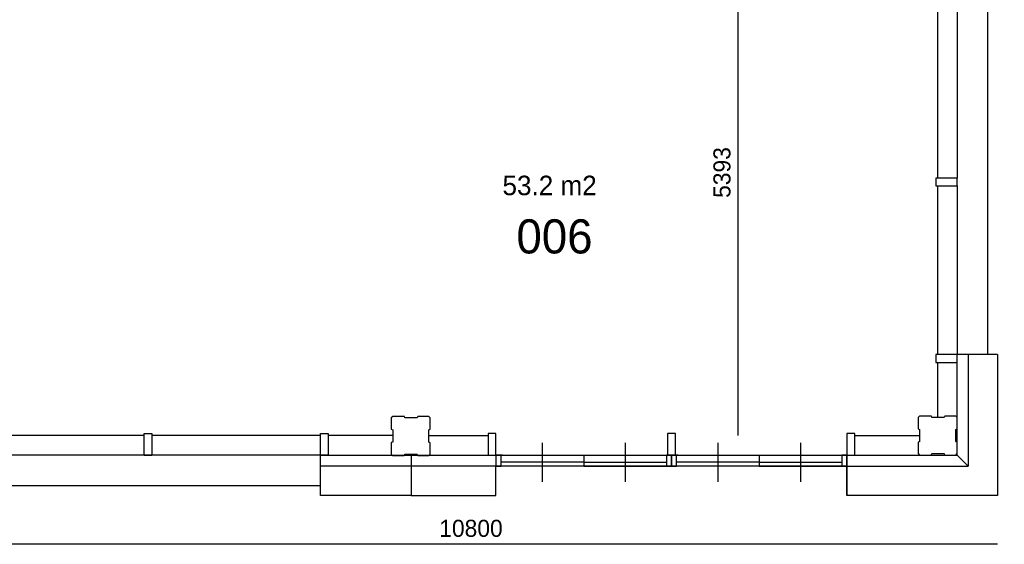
# Model space of a CAD drawing. Extents: x -1826 to 147704, y -44576 to 60962.
# Tile 65 of 75: x 115475 to 125574, y 20419 to 25798. Entities that reach past the tile are written whole.
import ezdxf

# ---------------------------------------------------------------- set-up
doc = ezdxf.new("R2010")
doc.units = 0
doc.header["$MEASUREMENT"] = 0
doc.header["$PDMODE"] = 35
doc.header["$PDSIZE"] = -0.5
doc.layers.get('0').update_dxf_attribs({"linetype": 'CONTINUOUS'})
doc.layers.get('DEFPOINTS').update_dxf_attribs({"linetype": 'CONTINUOUS'})
for name, color, linetype in [('AL21----_BUITENWAND', 252, 'CONTINUOUS'), ('AL31----_BUITENKOZIJN', 252, 'CONTINUOUS'), ('AM$1A---_MAATVOERING', 252, 'CONTINUOUS'), ('Betonpalen', 252, 'CONTINUOUS'), ('LAYER01', 252, 'CONTINUOUS'), ('M2', 252, 'CONTINUOUS')]:
    doc.layers.add(name, color=color, linetype=linetype)
doc.styles.add('B-01', font='b-gbp')
doc.dimstyles.new('BBA_STAND', dxfattribs={"dimtxt": 175, "dimasz": 1, "dimexe": 1, "dimexo": 0.001, "dimgap": 75, "dimtad": 1, "dimdec": 0, "dimzin": 0, "dimdsep": 46, "dimtxsty": 'B-01', "dimblk": 'NONE', "dimblk1": 'PIJL1', "dimblk2": 'NONE', "dimcen": 1, "dimse1": 1, "dimse2": 1, "dimclrd": 256, "dimclre": 256, "dimclrt": 256, "dimadec": 4, "dimazin": 0, "dimtfac": 1, "dimtdec": 0, "dimtmove": 0, "dimatfit": 2, "dimldrblk": 'PIJL1', "dimfxl": 1, "dimtfillclr": 256, "dimtolj": 1, "dimtzin": 0, "dimarcsym": 0})

# ---------------------------------------------------------------- blocks, each defined once
blk = doc.blocks.new('*D19')
at = {"layer": 'AM$1A---_MAATVOERING', "lineweight": -2, "transparency": 16777216}
blk.add_line((125961, 27548), (125961, 20920), dxfattribs=at)
at = {"layer": 'DEFPOINTS', "color": 0, "transparency": 16777216}
for p in [(125504, 27548), (125504, 20920), (125961, 20920)]:
    blk.add_point(p, dxfattribs=at)
at = {"layer": 'AM$1A---_MAATVOERING', "transparency": 16777216, "insert": (125798, 24234), "char_height": 175, "attachment_point": 5, "rotation": 90, "style": 'B-01'}
blk.add_mtext('\\A1;6628', dxfattribs=at)
blk = doc.blocks.new('_None')
blk = doc.blocks.new('PIJL1')
at = {"color": 1, "linetype": 'ByBlock'}
blk.add_line((0, 83), (0, -83), dxfattribs=at)
blk.add_solid([(-100, 17), (-100, -17), (0, 0)], dxfattribs=at)
blk = doc.blocks.new('*D20')
at = {"layer": 'AM$1A---_MAATVOERING', "lineweight": -2, "transparency": 16777216}
blk.add_line((125504, 20419), (114705, 20419), dxfattribs=at)
at = {"layer": 'DEFPOINTS', "color": 0, "transparency": 16777216}
for p in [(114705, 20920), (125504, 20920), (114705, 20419)]:
    blk.add_point(p, dxfattribs=at)
at = {"layer": 'AM$1A---_MAATVOERING', "transparency": 16777216, "insert": (120104, 20582), "char_height": 175, "attachment_point": 5, "style": 'B-01'}
blk.add_mtext('\\A1;10800', dxfattribs=at)
blk = doc.blocks.new('*D65')
at = {"layer": 'AM$1A---_MAATVOERING', "lineweight": -2, "transparency": 16777216}
blk.add_line((122842, 26928), (122842, 21534), dxfattribs=at)
at = {"layer": 'DEFPOINTS', "color": 0, "transparency": 16777216}
for p in [(122270, 26928), (119978, 21534), (122842, 21534)]:
    blk.add_point(p, dxfattribs=at)
at = {"layer": 'AM$1A---_MAATVOERING', "transparency": 16777216, "insert": (122679, 24231), "char_height": 175, "attachment_point": 5, "rotation": 90, "style": 'B-01'}
blk.add_mtext('\\A1;5393', dxfattribs=at)

msp = doc.modelspace()

# ---------------------------------------------------------------- linework, layer by layer
at = {"layer": 'AL21----_BUITENWAND'}
for p, q in [((125090.2, 21334), (125090.2, 22364)), ((125204.2, 22364), (125204.2, 21220)), ((125504.2, 22364), (125404.2, 22364)), ((125504.2, 22364), (125504.2, 21334)), ((124890.2, 22284), (124890.2, 21718.9)), ((119305.2, 21534), (118640.7, 21534)), ((119675.2, 21534), (120280.2, 21534)), ((124040.2, 21534), (124705.2, 21534)), ((125090.2, 21534), (125075.2, 21534)), ((118560.7, 21334), (119490.7, 21334)), ((119490.2, 21334), (120280.2, 21334)), ((119490.7, 21334), (119490.7, 21220)), ((123960.2, 21334), (125090.2, 21334)), ((125090.2, 21334), (125204.2, 21220)), ((125504.2, 21334), (125504.2, 20919.9)), ((120420.2, 21220), (118560.7, 21220)), ((119490.7, 21220), (119490.7, 20920)), ((123960.2, 21220), (125204.2, 21220)), ((123960.2, 21020), (123960.2, 20920)), ((119490.7, 20920), (118560.7, 20920)), ((119490.2, 20920), (120360.2, 20920)), ((125504.2, 20920), (123960.2, 20920)), ((124276.2, 20920), (123960.2, 20920))]:
    msp.add_line(p, q, dxfattribs=at)
at = {"layer": 'AL31----_BUITENKOZIJN'}
for p, q in [((124890.2, 25904), (124890.2, 24174)), ((125090.2, 25904), (125090.2, 24174)), ((125404.2, 22364), (125404.2, 25904)), ((125090.2, 24174), (124870.2, 24174)), ((124870.2, 24174), (124870.2, 24094)), ((125090.2, 24094), (125090.2, 24174)), ((125090.2, 24094), (125090.2, 24174)), ((124870.2, 24094), (125090.2, 24094)), ((124890.2, 24094), (124890.2, 22364)), ((125090.2, 24094), (125090.2, 22364)), ((125090.2, 22364), (124870.2, 22364)), ((124870.2, 22364), (124870.2, 22284)), ((125504.2, 22364), (125090.2, 22364)), ((125090.2, 22284), (125090.2, 22364)), ((124870.2, 22284), (125090.2, 22284)), ((116750.7, 21534), (115020.7, 21534)), ((116750.7, 21334), (116750.7, 21554)), ((116750.7, 21554), (116830.7, 21554)), ((116830.7, 21554), (116830.7, 21334)), ((118560.8, 21534), (116830.7, 21534)), ((118560.7, 21334), (118560.7, 21554)), ((118560.7, 21554), (118640.7, 21554)), ((118640.7, 21554), (118640.7, 21334)), ((120360.2, 21554), (120280.2, 21554)), ((120280.2, 21554), (120280.2, 21334)), ((120360.2, 21334), (120360.2, 21554)), ((122200.2, 21554), (122120.2, 21554)), ((122120.2, 21554), (122120.2, 21334)), ((122200.2, 21334), (122200.2, 21554)), ((123960.2, 21554), (123960.2, 21020.1)), ((124040.2, 21554), (123960.2, 21554)), ((123960.2, 21554), (123960.2, 21334)), ((124040.2, 21554), (123960.2, 21554)), ((123960.2, 21554), (123960.2, 21334)), ((124040.2, 21334), (124040.2, 21554)), ((124040.2, 21334), (124040.2, 21554)), ((124040.2, 21334), (124040.2, 21554)), ((120835.7, 21460), (120835.7, 21260)), ((121684.7, 21460), (121684.7, 21260)), ((122635.7, 21460), (122635.7, 21260)), ((123484.7, 21460), (123484.7, 21260)), ((116750.7, 21334), (115020.7, 21334)), ((116830.7, 21334), (116750.7, 21334)), ((116750.7, 21334), (116830.7, 21334)), ((118560.7, 21334), (116830.7, 21334)), ((118560.7, 20920), (118560.7, 21334)), ((118640.7, 21334), (118560.7, 21334)), ((120280.2, 21334), (120360.2, 21334)), ((120360.2, 21334), (120360.2, 21220)), ((120412.2, 21334), (120360.2, 21334)), ((120427.2, 21334), (120360.2, 21334)), ((120360.2, 21334), (122160.2, 21334)), ((120412.2, 21220), (120412.2, 21334)), ((121260.2, 21334), (121260.2, 21220)), ((122093.2, 21334), (122160.2, 21334)), ((122093.2, 21334), (122160.2, 21334)), ((122160.2, 21334), (122108.2, 21334)), ((122108.2, 21334), (122108.2, 21220)), ((122160.2, 21334), (123960.2, 21334)), ((122160.2, 21334), (122160.2, 21314)), ((122227.2, 21334), (122160.2, 21334)), ((122212.2, 21334), (122160.2, 21334)), ((122160.2, 21334), (122160.2, 21220)), ((122160.2, 21220), (122160.2, 21334)), ((122212.2, 21220), (122212.2, 21334)), ((123060.2, 21334), (123060.2, 21220)), ((123960.2, 21334), (123908.2, 21334)), ((123908.2, 21334), (123908.2, 21220)), ((123960.2, 21220), (123960.2, 21334)), ((123960.2, 20920), (123960.2, 21334)), ((123960.2, 21334), (124040.2, 21334)), ((123960.2, 21334), (124040.2, 21334)), ((120360.2, 20920), (120360.2, 21220)), ((120360.2, 21220), (120412.2, 21220)), ((122160.2, 21220), (120360.2, 21220)), ((120370.2, 21220), (120411.2, 21220)), ((121260.2, 21220), (120411.2, 21220)), ((121260.2, 21260), (120420.2, 21260)), ((120835.7, 21260), (120835.7, 21060)), ((121260.2, 21260), (121260.2, 21220)), ((121260.2, 21260), (122108.2, 21260)), ((121260.2, 21220), (122109.2, 21220)), ((121684.7, 21260), (121684.7, 21060)), ((122108.2, 21220), (122160.2, 21220)), ((122150.2, 21220), (122109.2, 21220)), ((122150.2, 21220), (122109.2, 21220)), ((122150.2, 21220), (122160.2, 21220)), ((122150.2, 21220), (122160.2, 21220)), ((122160.2, 21220), (122160.2, 21240)), ((122160.2, 21220), (122160.2, 21240)), ((122160.2, 21220), (122160.2, 21240)), ((123960.2, 21220), (122160.2, 21220)), ((122170.2, 21220), (122160.2, 21220)), ((122160.2, 21220), (122212.2, 21220)), ((122170.2, 21220), (122211.2, 21220)), ((123060.2, 21220), (122211.2, 21220)), ((123060.2, 21260), (122212.2, 21260)), ((122635.7, 21260), (122635.7, 21060)), ((123060.2, 21260), (123060.2, 21220)), ((123060.2, 21260), (123908.2, 21260)), ((123060.2, 21220), (123909.2, 21220)), ((123484.7, 21260), (123484.7, 21060)), ((123908.2, 21220), (123960.2, 21220)), ((118560.7, 21020), (115020.7, 21020))]:
    msp.add_line(p, q, dxfattribs=at)
at = {"layer": 'Betonpalen'}
for points in [[(119301.2, 21729.9), (119286.2, 21714.9), (119286.2, 21599.9), (119301.2, 21591.9), (119301.2, 21466.9), (119286.2, 21461.9), (119286.2, 21344.9), (119301.2, 21329.9), (119420.2, 21329.9), (119428.2, 21344.9), (119553.2, 21344.9), (119558.2, 21329.9), (119671.2, 21329.9), (119686.2, 21344.9), (119686.2, 21459.9), (119671.2, 21467.9), (119671.2, 21592.9), (119686.2, 21597.9), (119686.2, 21714.9), (119671.2, 21729.9), (119560.2, 21729.9), (119552.2, 21714.9), (119427.2, 21714.9), (119422.2, 21729.9), (119301.2, 21729.9)], [(124705.2, 21734), (124690.2, 21719), (124690.2, 21604), (124705.2, 21596), (124705.2, 21471), (124690.2, 21466), (124690.2, 21349), (124705.2, 21334), (124824.2, 21334), (124832.2, 21349), (124957.2, 21349), (124962.2, 21334), (125075.2, 21334), (125090.2, 21349), (125090.2, 21464), (125075.2, 21472), (125075.2, 21597), (125090.2, 21602), (125090.2, 21719), (125075.2, 21734), (124964.2, 21734), (124956.2, 21719), (124831.2, 21719), (124826.2, 21734), (124705.2, 21734)]]:
    msp.add_lwpolyline(points, dxfattribs=at)

# ---------------------------------------------------------------- texts
at = {"layer": 'LAYER01', "style": 'B-01'}
msp.add_text('006', height=350, rotation=0, dxfattribs=at).set_placement((120570.2, 23401))
at = {"layer": 'M2', "insert": (120427.3, 24198.5), "char_height": 200, "width": 1805, "attachment_point": 1, "rotation": 360, "style": 'B-01'}
msp.add_mtext('53.2 m2', dxfattribs=at)

# ---------------------------------------------------------------- dimensions: what is measured, and where the dimension line sits
at = {"layer": 'AM$1A---_MAATVOERING'}
for base, p1, p2, angle, picture, middle in [((125960.7, 20920), (125504.2, 27548), (125504.2, 20920), 270, '*D19', (125798.2, 24234)), ((122841.908812, 21534.0362818), (122270.3203373, 26927.5362629), (119977.6629759, 21534.0362818), 269.9999995, '*D65', (122679.408812, 24230.7862723)), ((114704.6629708, 20419.1908204), (125504.1629708, 20919.9424863), (114704.6629708, 20919.9425752), 359.9999995, '*D20', (120104.4129708, 20581.6908204))]:
    dim = msp.add_linear_dim(base=base, p1=p1, p2=p2, angle=angle, dimstyle='BBA_STAND', dxfattribs=at)
    dim.commit()
    dim.dimension.update_dxf_attribs({"geometry": picture, "text_midpoint": middle})

doc.saveas('drawing.dxf')
